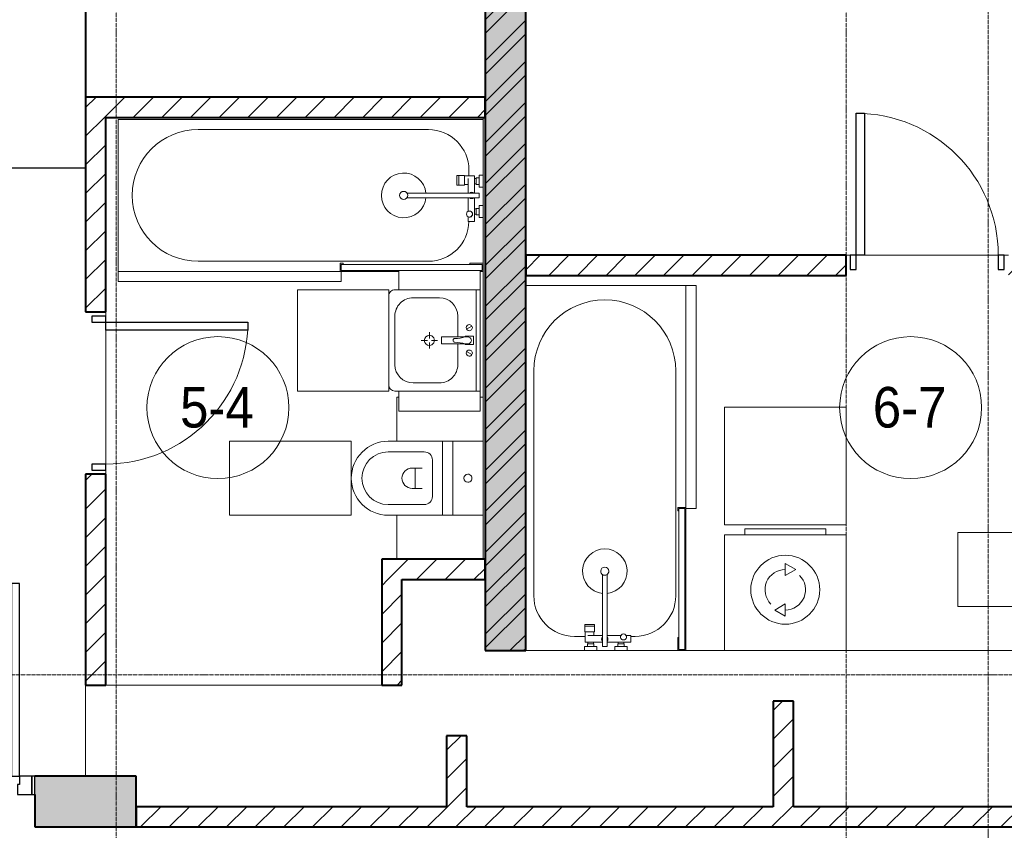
# Model space of a CAD drawing. Header units: millimetres. Extents: x 5617 to 101473, y 7718 to 212653.
# Tile 42 of 66: x 38955 to 43810, y 25533 to 29532. Entities that reach past the tile are written whole.
import ezdxf

# ---------------------------------------------------------------- set-up
doc = ezdxf.new("R2010")
doc.units = ezdxf.units.MM
doc.linetypes.add('ADSK_Линия сетки', pattern=[25, 20, -2.5, 0, -2.5])
doc.linetypes.add('Линия сетки', pattern=[25, 20, -2.5, 0, -2.5])
for name, color, linetype, lineweight in [('Двери', 7, 'Continuous', 18), ('Каркас_Импост', 7, 'Continuous', 30), ('Марки помещений', 7, 'Continuous', 20), ('Мебель', 7, 'Continuous', 18), ('Монтажный зазор', 7, 'Continuous', 30), ('Оси', 7, 'Continuous', 9), ('Панель', 7, 'Continuous', 30), ('Перекрытия', 7, 'Continuous', 18), ('Сантехнические приборы', 7, 'Continuous', 18), ('Стены', 7, 'Continuous', 18), ('Стены разрез', 7, 'Continuous', 40), ('Стены штриховка', 7, 'Continuous', 40), ('Электрооборудование', 7, 'Continuous', 18)]:
    doc.layers.add(name, color=color, linetype=linetype, lineweight=lineweight)
doc.styles.add('Arial_3', font='arial.ttf', dxfattribs={"width": 0.9, "height": 200})
pattern_1 = [(45, (0, 0), (-70.71068, 70.71068), [])]

# ---------------------------------------------------------------- blocks, each defined once
blk = doc.blocks.new('MR_Ванна - Санузел с ванной_1800x750-2515842-МКСС_К4_L19_64_800_')
at = {"layer": 'Сантехнические приборы', "color": 253, "true_color": 0xaaaaaa}
for p, q in [((900, 0), (-900, 0)), ((-900, 0), (-900, -750)), ((900, -275.2), (900, 0)), ((-505, -50), (630, -50)), ((780, -276.9), (770.9, -276.9)), ((770.9, -276.9), (770.9, -323.9)), ((807.5, -276.9), (780, -276.9)), ((780, -276.9), (780, -323.9)), ((780, -323.9), (780, -276.9)), ((807.5, -323.9), (807.5, -276.9)), ((858, -278.8), (807.5, -278.8)), ((807.5, -278.8), (807.5, -321.6)), ((830, -250), (830, -278.8)), ((858, -291.7), (858, -278.8)), ((880, -289), (866, -289)), ((866, -289), (866, -321)), ((900, -275.2), (880, -275.2)), ((880, -275.2), (880, -335)), ((880, -321), (880, -289)), ((900, -335), (900, -275.2)), ((770.9, -323.9), (780, -323.9)), ((780, -323.9), (807.5, -323.9)), ((807.5, -321.6), (826.3, -321.6)), ((826.3, -291.7), (826.3, -363.7)), ((858, -363.7), (858, -291.7)), ((866, -291.7), (858, -291.7)), ((858, -291.7), (858, -318.6)), ((858, -318.6), (866, -318.6)), ((866, -318.6), (866, -291.7)), ((866, -321), (880, -321)), ((880, -335), (900, -335)), ((900, -425), (900, -335)), ((880, -363.7), (524.9, -363.7)), ((524.9, -386.3), (880, -386.3)), ((826.3, -386.3), (826.3, -453.7)), ((858, -504.1), (858, -386.3)), ((880, -386.3), (880, -363.7)), ((880, -425), (880, -484.8)), ((900, -425), (880, -425)), ((900, -484.8), (900, -425)), ((826.3, -480.7), (826.3, -504.1)), ((858, -441.4), (858, -468.3)), ((866, -441.4), (858, -441.4)), ((858, -468.3), (866, -468.3)), ((866, -439), (866, -471)), ((880, -439), (866, -439)), ((866, -468.3), (866, -441.4)), ((866, -471), (880, -471)), ((880, -471), (880, -439)), ((880, -484.8), (900, -484.8)), ((900, -710), (900, -484.8)), ((826.3, -504.1), (858, -504.1)), ((630, -700), (-505, -700)), ((195, -710), (195, -750.1)), ((210, -710), (195, -710)), ((200, -745.1), (200, -715)), ((200, -715), (210, -715)), ((895, -715), (200, -715)), ((200, -715), (200, -745.1)), ((210, -715), (210, -710)), ((900, -710), (835, -710)), ((835, -710), (835, -715)), ((835, -715), (895, -715)), ((895, -715), (895, -745.1)), ((895, -745.1), (895, -715)), ((900, -750), (900, -710)), ((195, -750.1), (210, -750.1)), ((210, -745.1), (200, -745.1)), ((200, -745.1), (895, -745.1)), ((210, -750.1), (210, -745.1)), ((210, -750), (485, -750)), ((895, -745.1), (885, -745.1)), ((885, -745.1), (885, -750)), ((885, -750), (900, -750))]:
    blk.add_line(p, q, dxfattribs=at)
for centre, radius, start, end in [((-505, -375), 325, 90, 270), ((630, -250), 200, 360, 90), ((508.5, -375), 110, 5.916, 354.084), ((508.5, -375), 20, 90, 270), ((508.5, -375), 20, 270, 90), ((508.5, -375), 20, 325.4667, 34.5333), ((843.9, -375), 15.5, 47.0093, 132.9907), ((843.9, -375), 15.5, 227.0093, 312.9907), ((832.8, -467.2), 15, 90, 270), ((832.8, -467.2), 15, 244.0483, 115.9517), ((832.8, -467.2), 15, 270, 90), ((630, -500), 200, 270, 358.8143)]:
    blk.add_arc(centre, radius, start, end, dxfattribs=at)
blk = doc.blocks.new('MR_Зона обслуживания - MR_Зона обслуживания-2638725-МКСС_К4_L19_64_800_')
at = {"layer": 'Мебель', "lineweight": 9}
for p, q in [((545.1, 0), (-550, 0)), ((-550, 0), (-550, -50)), ((550, -50), (550, -0.1)), ((-550, -50), (550, -50))]:
    blk.add_line(p, q, dxfattribs=at)
blk = doc.blocks.new('MR_Унитаз напольный - Санузел с ванной-2638740-МКСС_К4_L19_64_800_')
at = {"layer": 'Сантехнические приборы', "color": 253, "true_color": 0xaaaaaa}
for p, q in [((-182.5, 0), (-182.5, 267.5)), ((-130, 267.5), (-130, 90)), ((130, 90), (130, 267.5)), ((182.5, 267.5), (182.5, 0)), ((-50, 150), (-50, 100)), ((50, 100), (50, 150)), ((-50, 135), (50, 135)), ((-90, 50), (90, 50)), ((182.5, 0), (-182.5, 0)), ((-182.5, -50), (-182.5, 0)), ((-182.5, 0), (182.5, 0)), ((182.5, 0), (182.5, -50)), ((-182.5, -50), (182.5, -50)), ((-182.5, -200), (-182.5, -50)), ((182.5, -50), (-182.5, -50)), ((182.5, -50), (182.5, -200)), ((182.5, -200), (-182.5, -200))]:
    blk.add_line(p, q, dxfattribs=at)
for centre, radius, start, end in [((0, 267.5), 182.5, 0, 180), ((0, 267.5), 130, 360, 180), ((0, 150), 50, 360, 180), ((-90, 90), 40, 180, 270), ((90, 90), 40, 270, 360), ((0, -125), 20, 360, 180), ((0, -125), 20, 180, 360)]:
    blk.add_arc(centre, radius, start, end, dxfattribs=at)
blk = doc.blocks.new('MR_Зона обслуживания - MR_Зона обслуживания-2638741-МКСС_К4_L19_64_800_')
at = {"layer": 'Мебель', "lineweight": 9}
for p, q in [((182.5, 600), (-182.5, 600)), ((-182.5, 600), (-182.5, 0)), ((182.5, 0), (182.5, 600)), ((-182.5, 0), (182.5, 0))]:
    blk.add_line(p, q, dxfattribs=at)
blk = doc.blocks.new('MR_Зона обслуживания - MR_Зона обслуживания-2638742-МКСС_К4_L19_64_800_')
at = {"layer": 'Мебель', "lineweight": 9}
for p, q in [((108.75, 425), (-108.75, 425)), ((108.75, 415), (108.75, 425)), ((-108.75, 0), (108.75, 0)), ((108.75, 0), (108.75, 15))]:
    blk.add_line(p, q, dxfattribs=at)
blk = doc.blocks.new('MR_Зона обслуживания - MR_Зона обслуживания-V8-МКСС_К4_L19_64_800_')
at = {"layer": 'Мебель', "lineweight": 9}
for p, q in [((108.75, 425), (-108.75, 425)), ((-108.75, 0), (108.75, 0))]:
    blk.add_line(p, q, dxfattribs=at)
blk = doc.blocks.new('MR_Тумба-Умывальник с зеркалом - Тумба-умывальник_500-2638752-МКСС_К4_L19_64_800_')
at = {"layer": 'Сантехнические приборы', "color": 253, "true_color": 0xaaaaaa}
for p, q in [((-250, 400), (-250, 420)), ((-120, 420), (120, 420)), ((250, 420), (250, 400)), ((-210, 200), (-210, 330)), ((210, 330), (210, 200)), ((-10, 250), (-40, 250)), ((0, 290), (0, 260)), ((40, 250), (10, 250)), ((0, 210), (0, 240)), ((-17, 73.1), (-17, 187.9)), ((-14, 190.9), (14, 190.9)), ((17, 187.9), (17, 73.1)), ((-17, 110), (-120, 110)), ((120, 110), (17, 110)), ((-69.7, 39.8), (-55.6, 66.3)), ((-20, 73.1), (-17, 73.1)), ((-20, 33.1), (-20, 73.1)), ((-17, 60), (-17, 73.1)), ((17, 73.1), (17, 60)), ((17, 73.1), (20, 73.1)), ((20, 73.1), (20, 33.1)), ((69.7, 39.8), (55.6, 66.3)), ((-250, 20), (250, 20)), ((250, 0), (-250, 0)), ((20, 33.1), (-20, 33.1))]:
    blk.add_line(p, q, dxfattribs=at)
for centre, radius, start, end in [((-220, 420), 30, 90, 180), ((220, 420), 30, 0, 90), ((-120, 330), 90, 90, 180), ((120, 330), 90, 0, 90), ((0, 250), 25, 360, 180), ((0, 250), 25, 180, 360), ((-120, 200), 90, 180, 270), ((120, 200), 90, 270, 0), ((-14, 187.9), 3, 90, 180), ((-14, 187.9), 3, 105, 165), ((14, 187.9), 3, 0, 90), ((14, 187.9), 3, 15, 75), ((-217.6, 129.9), 208.5, 344.1823, 358.4054), ((0, 124.1), 9.19, 0, 180), ((217.6, 129.9), 208.5, 181.5946, 195.8177), ((-62.7, 53.1), 15, 0, 180), ((-62.7, 53.1), 15, 180, 0), ((0, 60), 17, 180, 0), ((62.7, 53.1), 15, 0, 180), ((62.7, 53.1), 15, 180, 0)]:
    blk.add_arc(centre, radius, start, end, dxfattribs=at)
blk = doc.blocks.new('MR_Зона обслуживания - MR_Зона обслуживания-2638754-МКСС_К4_L19_64_800_')
at = {"layer": 'Мебель', "lineweight": 9}
for p, q in [((250, 450), (-250, 450)), ((-250, 450), (-250, 0)), ((250, 0), (250, 450)), ((-250, 0), (250, 0))]:
    blk.add_line(p, q, dxfattribs=at)
blk = doc.blocks.new('MR_Зона обслуживания - MR_Зона обслуживания-2638747-МКСС_К4_L19_64_800_')
at = {"layer": 'Мебель', "lineweight": 9}
for p, q in [((44.9, 400), (-50, 400)), ((-50, 400), (-50, 0)), ((-50, 0), (40, 0))]:
    blk.add_line(p, q, dxfattribs=at)
blk = doc.blocks.new('MR_Зона обслуживания - MR_Зона обслуживания-V9-МКСС_К4_L19_64_800_')
at = {"layer": 'Мебель', "lineweight": 9}
for p, q in [((50, 400), (-50, 400)), ((-50, 400), (-50, 0)), ((50, 0), (50, 400)), ((-50, 0), (50, 0))]:
    blk.add_line(p, q, dxfattribs=at)
blk = doc.blocks.new('A_DOR_Door - Вн_3_Одинарная_800x2100-3052127-МКСС_К4_L19_64_800_')
at = {"layer": 'Двери', "color": 253, "lineweight": 30, "true_color": 0xaaaaaa}
for p, q in [((-350, 50), (-350, 750)), ((-350, 750), (-310, 750)), ((-350, 50), (-350, 750)), ((-310, 750), (-310, 50)), ((-380, 50), (-380, -20)), ((-350, 50), (-380, 50)), ((-310, 50), (-350, 50)), ((-350, -20), (-350, 50)), ((380, 50), (350, 50)), ((350, 50), (350, -20)), ((380, -20), (380, 50)), ((-380, -20), (-350, -20)), ((350, -20), (380, -20))]:
    blk.add_line(p, q, dxfattribs=at)
at = {"layer": 'Двери', "color": 254, "lineweight": 9, "true_color": 0xd4d4d4}
blk.add_arc((-350, 50), 700, 360, 90, dxfattribs=at)
blk = doc.blocks.new('MR_Стиральная машина - Стиральная машина_600-2638733-МКСС_К4_L19_64_800_')
at = {"layer": 'Электрооборудование', "color": 253, "true_color": 0xaaaaaa}
for p, q in [((-200, 600), (200, 600)), ((-200, 570), (-200, 600)), ((200, 600), (200, 570)), ((-300, 570), (300, 570)), ((-300, 0), (-300, 570)), ((300, 570), (300, 0)), ((0, 430), (52, 400)), ((0, 370), (0, 430)), ((52, 400), (0, 370)), ((-52, 200), (0, 230)), ((0, 170), (-52, 200)), ((0, 230), (0, 170)), ((300, 0), (-300, 0))]:
    blk.add_line(p, q, dxfattribs=at)
for radius, start, end in [(170, 0, 180), (100, 90, 225), (100, 270, 45), (170, 180, 0)]:
    blk.add_arc((0, 300), radius, start, end, dxfattribs=at)
blk = doc.blocks.new('MR_Зона обслуживания - MR_Зона обслуживания-2638736-МКСС_К4_L19_64_800_')
at = {"layer": 'Мебель', "lineweight": 9}
for p, q in [((300, 580), (-300, 580)), ((-300, 580), (-300, 0)), ((300, 0), (300, 580)), ((-300, 0), (300, 0))]:
    blk.add_line(p, q, dxfattribs=at)
blk = doc.blocks.new('MR_Зона обслуживания - MR_Зона обслуживания-V11-МКСС_К4_L19_64_800_')
at = {"layer": 'Мебель', "lineweight": 9}
for p, q in [((182.5, 0), (-182.5, 0)), ((-182.5, 0), (-182.5, -600)), ((182.5, -600), (182.5, 0)), ((-182.5, -600), (182.5, -600))]:
    blk.add_line(p, q, dxfattribs=at)
blk = doc.blocks.new('MR_Ванна - Санузел с ванной_1800x800-V30-МКСС_К4_L19_64_800_')
at = {"layer": 'Сантехнические приборы', "color": 253, "true_color": 0xaaaaaa}
for p, q in [((-900, 10), (-900, 800)), ((210, 800.1), (195, 800.1)), ((195, 800.1), (195, 760)), ((200, 765), (200, 795.1)), ((200, 795.1), (210, 795.1)), ((200, 795.1), (200, 765)), ((895, 795.1), (200, 795.1)), ((210, 795.1), (210, 800.1)), ((210, 800), (885, 800)), ((900, 800), (885, 800)), ((885, 800), (885, 795.1)), ((885, 795.1), (895, 795.1)), ((895, 795.1), (895, 765)), ((895, 765), (895, 795.1)), ((900, 760), (900, 800)), ((630, 750), (-480, 750)), ((195, 760), (210, 760)), ((210, 765), (200, 765)), ((200, 765), (895, 765)), ((210, 760), (210, 765)), ((895, 765), (835, 765)), ((835, 765), (835, 760)), ((835, 760), (900, 760)), ((900, 760), (900, 509.8)), ((830, 529.1), (830, 550)), ((826.3, 529.1), (858, 529.1)), ((826.3, 505.7), (826.3, 529.1)), ((858, 529.1), (858, 411.3)), ((858, 493.3), (866, 493.3)), ((858, 466.4), (858, 493.3)), ((866, 496), (880, 496)), ((866, 464), (866, 496)), ((866, 493.3), (866, 466.4)), ((880, 509.8), (900, 509.8)), ((880, 450), (880, 509.8)), ((880, 496), (880, 464)), ((900, 509.8), (900, 450)), ((826.3, 411.3), (826.3, 478.7)), ((866, 466.4), (858, 466.4)), ((880, 464), (866, 464)), ((900, 450), (880, 450)), ((900, 450), (900, 360)), ((524.9, 411.3), (880, 411.3)), ((880, 388.7), (524.9, 388.7)), ((826.3, 316.7), (826.3, 388.7)), ((858, 388.7), (858, 316.7)), ((880, 411.3), (880, 388.7)), ((770.9, 301.9), (770.9, 348.9)), ((770.9, 348.9), (780, 348.9)), ((780, 301.9), (780, 348.9)), ((780, 348.9), (807.5, 348.9)), ((780, 348.9), (780, 301.9)), ((807.5, 348.9), (807.5, 301.9)), ((807.5, 303.8), (807.5, 346.6)), ((807.5, 346.6), (826.3, 346.6)), ((858, 316.7), (858, 343.6)), ((858, 343.6), (866, 343.6)), ((866, 314), (866, 346)), ((866, 346), (880, 346)), ((866, 343.6), (866, 316.7)), ((880, 300.2), (880, 360)), ((880, 360), (900, 360)), ((880, 346), (880, 314)), ((900, 360), (900, 300.2)), ((780, 301.9), (770.9, 301.9)), ((807.5, 301.9), (780, 301.9)), ((858, 303.8), (807.5, 303.8)), ((830, 250), (830, 303.8)), ((858, 316.7), (858, 303.8)), ((866, 316.7), (858, 316.7)), ((880, 314), (866, 314)), ((900, 300.2), (880, 300.2)), ((900, 300.2), (900, 10)), ((-480, 50), (630, 50))]:
    blk.add_line(p, q, dxfattribs=at)
for centre, radius, start, end in [((-480, 400), 350, 90, 270), ((630, 550), 200, 360, 90), ((508.5, 400), 110, 5.916, 354.084), ((832.8, 492.2), 15, 90, 270), ((832.8, 492.2), 15, 244.0483, 115.9517), ((832.8, 492.2), 15, 270, 90), ((508.5, 400), 20, 90, 270), ((508.5, 400), 20, 270, 90), ((508.5, 400), 20, 325.4667, 34.5333), ((843.9, 400), 15.5, 47.0093, 132.9907), ((843.9, 400), 15.5, 227.0093, 312.9907), ((630, 250), 200, 270, 360)]:
    blk.add_arc(centre, radius, start, end, dxfattribs=at)
blk = doc.blocks.new('MR_Зона обслуживания - MR_Зона обслуживания-V3-МКСС_К4_L19_64_800_')
at = {"layer": 'Мебель', "lineweight": 9}
for p, q in [((550, 50), (-550, 50)), ((-550, 50), (-550, 0)), ((550, 0.1), (550, 50)), ((-550, 0), (545.1, 0))]:
    blk.add_line(p, q, dxfattribs=at)
blk = doc.blocks.new('A_DOR_Door - Вн_3_Одинарная_800x2100-3005070-МКСС_К4_L19_64_800_')
at = {"layer": 'Двери', "color": 253, "lineweight": 30, "true_color": 0xaaaaaa}
for p, q in [((-350, 50), (-350, 750)), ((-350, 750), (-310, 750)), ((-350, 50), (-350, 750)), ((-310, 750), (-310, 50)), ((-380, 50), (-380, -20)), ((-350, 50), (-380, 50)), ((-310, 50), (-350, 50)), ((-350, -20), (-350, 50)), ((380, 50), (350, 50)), ((350, 50), (350, -20)), ((380, -20), (380, 50)), ((-380, -20), (-350, -20)), ((350, -20), (380, -20))]:
    blk.add_line(p, q, dxfattribs=at)
at = {"layer": 'Двери', "color": 254, "lineweight": 9, "true_color": 0xd4d4d4}
blk.add_arc((-350, 50), 700, 360, 90, dxfattribs=at)
blk = doc.blocks.new('101_Дверь_Однопольная - _НЧ_Мет_900х2100_Квартира_Л-3834959-МКСС_К4_L19_64_800_')
at = {"layer": 'Каркас_Импост', "color": 253, "true_color": 0xaaaaaa}
for p, q in [((-475, 125), (-535, 125)), ((-535, 125), (-535, 35)), ((-475, 85), (-475, 125)), ((535, 125), (475, 125)), ((475, 125), (475, 85)), ((535, 35), (535, 125)), ((-465, 85), (-475, 85)), ((-465, 35), (-465, 85)), ((475, 85), (465, 85)), ((465, 85), (465, 35)), ((-535, 35), (-465, 35)), ((465, 35), (535, 35))]:
    blk.add_line(p, q, dxfattribs=at)
at = {"layer": 'Монтажный зазор', "color": 253, "true_color": 0xaaaaaa}
for p, q in [((-535, 125), (-550, 125)), ((-550, 125), (-550, 35)), ((-535, 35), (-535, 125)), ((550, 125), (535, 125)), ((535, 125), (535, 35)), ((550, 35), (550, 125)), ((-550, 35), (-535, 35)), ((535, 35), (550, 35))]:
    blk.add_line(p, q, dxfattribs=at)
at = {"layer": 'Панель', "color": 253, "true_color": 0xaaaaaa}
for p, q in [((475, 1075), (435, 1075)), ((435, 1075), (435, 125)), ((475, 125), (475, 1075)), ((435, 125), (475, 125))]:
    blk.add_line(p, q, dxfattribs=at)
blk.add_arc((475, 125), 950, 90, 180, dxfattribs=at)
blk = doc.blocks.new('135_SLK_K4_AR_rvt-1-МКСС_К4_L19_64_800_')
at = {"layer": 'Стены разрез', "lineweight": 9, "true_color": 0xaaaaaa}
h = blk.add_hatch(dxfattribs=at)
h.set_pattern_fill('FP_1', color=253, style=0, pattern_type=2)
h.set_pattern_definition([(50, (0, 0), (218.62117, -19.1268), [22.86, -251.46]), (355, (0, 0), (-42.29187, 229.2684), [18.288, -201.168]), (100.451, (18.22, -1.6), (176.33107, 210.13963), [19.428, -213.708]), (46.184, (0, 60.96), (325.29495, -50.45164), [34.29, -377.19]), (96.636, (27.1, 56.76), (284.883, 296.91266), [29.142, -320.562]), (351.184, (0, 60.96), (284.8858, 296.9107), [27.432, -301.752]), (21, (30.48, 45.72), (181.93753, -122.71832), [22.86, -251.46]), (326, (30.48, 45.72), (74.16223, 221.0262), [18.288, -201.168]), (71.451, (45.64, 35.5), (256.10035, 98.30526), [19.428, -213.708]), (37.5, (0, 0), (3.70639, 101.465895), [3.353, -195.377, 3.353, -200.863, -201.93]), (37.5, (0, 0), (3.70639, 101.465895), [-402.946, 3.353, -198.577]), (7.5, (0, 0), (80.18358, 120.21653), [3.353, -113.081, 3.353, -190.805, -76.962]), (7.5, (0, 0), (80.18358, 120.21653), [-310.591, 3.353, -73.609]), (327.5, (-67.97, 0), (162.708646, -6.87497), [3.353, -72.847, 3.353, -234.391, -315.468]), (327.5, (-67.97, 0), (162.708646, -6.87497), [-313.944, 3.353, -312.115]), (317.5, (-98.45, 0), (177.75468, 30.51183), [3.353, -95.707, 3.353, -154.534, -224.028]), (317.5, (-98.45, 0), (177.75468, 30.51183), [-256.946, 3.353, -220.675])])
h.paths.add_polyline_path([(116970, 26420), (117170, 26420), (117170, 32900), (116970, 32900), (116970, 26543)])
h = blk.add_hatch(dxfattribs=at)
h.set_pattern_fill('FP_2', color=253, style=0, pattern_type=2)
h.set_pattern_definition([(45, (0, 0), (-101.02788, 101.02788), []), (45, (67.35, 0), (-101.02788, 101.02788), [])])
h.paths.add_polyline_path([(116970, 26420), (117170, 26420), (117170, 32900), (116970, 32900), (116970, 26543)])
h = blk.add_hatch(dxfattribs=at)
h.set_pattern_fill('FP_3', color=253, style=0, pattern_type=2)
h.set_pattern_definition(pattern_1)
h.paths.add_polyline_path([(116970, 29050), (116970, 29150), (115000, 29150), (115000, 29050), (115731.6, 29050)])
h = blk.add_hatch(dxfattribs=at)
h.set_pattern_fill('FP_3', color=253, style=0, pattern_type=2)
h.set_pattern_definition(pattern_1)
h.paths.add_polyline_path([(115100, 26250), (115100, 27290), (115000, 27290), (115000, 26250)])
h.paths.add_polyline_path([(115000, 28090), (115100, 28090), (115100, 29050), (115000, 29050), (115000, 28934.9)])
h = blk.add_hatch(dxfattribs=at)
h.set_pattern_fill('FP_3', color=253, style=0, pattern_type=2)
h.set_pattern_definition(pattern_1)
h.paths.add_polyline_path([(120550, 28270), (120550, 28370), (119550, 28370), (119550, 28270), (120296.1, 28270)])
h.paths.add_polyline_path([(118750, 28270), (118750, 28370), (117170, 28370), (117170, 28270), (117879.6, 28270)])
h = blk.add_hatch(dxfattribs=at)
h.set_pattern_fill('FP_3', color=253, style=0, pattern_type=2)
h.set_pattern_definition(pattern_1)
h.paths.add_polyline_path([(116970, 26770), (116970, 26870), (116460, 26870), (116460, 26770), (116805.6, 26770)])
h = blk.add_hatch(dxfattribs=at)
h.set_pattern_fill('FP_3', color=253, style=0, pattern_type=2)
h.set_pattern_definition(pattern_1)
h.paths.add_polyline_path([(116560, 26250), (116560, 26770), (116460, 26770), (116460, 26250)])
h = blk.add_hatch(dxfattribs=at)
h.set_pattern_fill('FP_3', color=253, style=0, pattern_type=2)
h.set_pattern_definition(pattern_1)
h.paths.add_polyline_path([(118490, 25650), (118490, 26170), (118390, 26170), (118390, 25650)])
h = blk.add_hatch(dxfattribs=at)
h.set_pattern_fill('FP_3', color=253, style=0, pattern_type=2)
h.set_pattern_definition(pattern_1)
h.paths.add_polyline_path([(116880, 25650), (116880, 26000), (116780, 26000), (116780, 25650), (116805.6, 25650)])
at = {"layer": 'Стены разрез', "lineweight": 18, "true_color": 0xcbcbcb}
h = blk.add_hatch(color=9, dxfattribs=at)
h.paths.add_polyline_path([(115250, 25550), (115250, 25800), (114749.8, 25800), (114749.8, 25550)])
h.paths.add_polyline_path([(113583.7, 25550), (113649.8, 25550), (113649.8, 25800), (113250, 25800), (113250, 25550)])
at = {"layer": 'Стены разрез', "lineweight": 9, "true_color": 0xaaaaaa}
h = blk.add_hatch(dxfattribs=at)
h.set_pattern_fill('FP_3', color=253, style=0, pattern_type=2)
h.set_pattern_definition(pattern_1)
h.paths.add_polyline_path([(123550, 25550), (123550, 25650), (115250, 25650), (115250, 25550), (120027.6, 25550)])
at = {"layer": 'Перекрытия', "color": 253, "true_color": 0xaaaaaa}
for p, q in [((116960, 28764.8), (116960, 29050)), ((116960, 28615), (116960, 28705)), ((116960, 28330), (116960, 28555.2)), ((118750, 28370), (118770, 28370)), ((118770, 28370), (118750, 28370)), ((118840, 28370), (119500, 28370)), ((119500, 28370), (118840, 28370)), ((119530, 28370), (119550, 28370)), ((119550, 28370), (119530, 28370)), ((116960, 27670), (116960, 28290)), ((115100, 28090), (115100, 28070)), ((115100, 28070), (115100, 28090)), ((115100, 28000), (115100, 27340)), ((115100, 27340), (115100, 28000)), ((115100, 27310), (115100, 27290)), ((115100, 27290), (115100, 27310)), ((117170, 26420), (117460.2, 26420)), ((117520, 26420), (117610, 26420)), ((117669.8, 26420), (117920, 26420)), ((117960, 26420), (118150, 26420)), ((118750, 26420), (120125, 26420)), ((115000, 25800), (115000, 26250)), ((115100, 26250), (116460, 26250))]:
    blk.add_line(p, q, dxfattribs=at)
at = {"layer": 'Стены', "color": 253, "true_color": 0xaaaaaa}
for p, q in [((113950, 28800.4), (115000, 28800.4)), ((115000, 28799.6), (113950, 28799.6))]:
    blk.add_line(p, q, dxfattribs=at)
at = {"layer": 'Стены разрез', "color": 253, "true_color": 0xaaaaaa}
for p, q in [((116970, 32900), (116970, 26420)), ((117170, 26420), (117170, 32900)), ((115000, 31200.4), (115000, 29150)), ((115000.8, 29150), (115000.8, 31200.4)), ((115000, 29150), (115000, 29050)), ((116970, 29150), (115000.8, 29150)), ((116970, 29050), (116970, 29150)), ((115000, 29050), (115000, 28090)), ((115100, 29050), (116970, 29050)), ((115100, 28090), (115100, 29050)), ((118750, 28370), (117170, 28370)), ((117170, 28370), (117170, 28270)), ((118750, 28270), (118750, 28370)), ((117170, 28270), (118750, 28270)), ((115000, 28090), (115100, 28090)), ((115000, 27290), (115000, 26250)), ((115100, 27290), (115000, 27290)), ((115100, 26250), (115100, 27290)), ((116970, 26870), (116460, 26870)), ((116460, 26870), (116460, 26770)), ((116970, 26770), (116970, 26870)), ((116460, 26770), (116460, 26250)), ((116560, 26770), (116970, 26770)), ((116560, 26250), (116560, 26770)), ((116970, 26420), (117170, 26420)), ((115000, 26250), (115100, 26250)), ((116460, 26250), (116560, 26250)), ((118490, 26170), (118390, 26170)), ((118390, 26170), (118390, 25650)), ((118490, 25650), (118490, 26170)), ((116880, 26000), (116780, 26000)), ((116780, 26000), (116780, 25650)), ((116880, 25650), (116880, 26000)), ((115250, 25800), (114749.8, 25800)), ((115250, 25550), (115250, 25800)), ((114749.8, 25710), (114749.8, 25550)), ((116780, 25650), (115250, 25650)), ((115250, 25650), (115250, 25550)), ((118390, 25650), (116880, 25650)), ((120150, 25650), (118490, 25650)), ((114749.8, 25550), (115250, 25550)), ((115250, 25550), (123550, 25550))]:
    blk.add_line(p, q, dxfattribs=at)
at = {"layer": 'Стены штриховка', "color": 253, "true_color": 0xaaaaaa}
blk.add_line((115000, 29150), (115000.8, 29150), dxfattribs=at)
at = {"layer": 'Двери', "color": 253, "lineweight": 18, "true_color": 0xaaaaaa}
for name, p in [('A_DOR_Door - Вн_3_Одинарная_800x2100-3005070-МКСС_К4_L19_64_800_', (119150, 28320)), ('101_Дверь_Однопольная - _НЧ_Мет_900х2100_Квартира_Л-3834959-МКСС_К4_L19_64_800_', (114199.8, 25675))]:
    blk.add_blockref(name, p, dxfattribs=at)
at = {"layer": 'Двери', "color": 253, "lineweight": 18, "true_color": 0xaaaaaa, "rotation": 270}
blk.add_blockref('A_DOR_Door - Вн_3_Одинарная_800x2100-3052127-МКСС_К4_L19_64_800_', (115050, 27690), dxfattribs=at)
at = {"layer": 'Мебель', "color": 253, "lineweight": 18, "true_color": 0xaaaaaa}
for name, p in [('MR_Зона обслуживания - MR_Зона обслуживания-2638725-МКСС_К4_L19_64_800_', (115710, 28290)), ('MR_Зона обслуживания - MR_Зона обслуживания-2638736-МКСС_К4_L19_64_800_', (118450, 27040))]:
    blk.add_blockref(name, p, dxfattribs=at)
for name, p, rotation in [('MR_Зона обслуживания - MR_Зона обслуживания-2638747-МКСС_К4_L19_64_800_', (116945, 28250), 89.99999999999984), ('MR_Зона обслуживания - MR_Зона обслуживания-V3-МКСС_К4_L19_64_800_', (117960, 27670), 270.0000000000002), ('MR_Зона обслуживания - MR_Зона обслуживания-2638754-МКСС_К4_L19_64_800_', (116495, 27950), 89.99999999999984), ('MR_Зона обслуживания - MR_Зона обслуживания-V9-МКСС_К4_L19_64_800_', (116945, 27650), 89.99999999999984), ('MR_Зона обслуживания - MR_Зона обслуживания-2638742-МКСС_К4_L19_64_800_', (116960, 27561.2), 90.00000000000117), ('MR_Зона обслуживания - MR_Зона обслуживания-2638741-МКСС_К4_L19_64_800_', (116310, 27270), 90.00000000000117), ('MR_Зона обслуживания - MR_Зона обслуживания-V8-МКСС_К4_L19_64_800_', (116960, 26978.7), 90.00000000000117), ('MR_Зона обслуживания - MR_Зона обслуживания-V11-МКСС_К4_L19_64_800_', (119900, 26820), 269.9999999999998)]:
    blk.add_blockref(name, p, dxfattribs=dict(at, rotation=rotation))
at = {"layer": 'Сантехнические приборы', "color": 253, "lineweight": 18, "true_color": 0xaaaaaa}
blk.add_blockref('MR_Ванна - Санузел с ванной_1800x750-2515842-МКСС_К4_L19_64_800_', (116060, 29040), dxfattribs=at)
for name, p, rotation in [('MR_Ванна - Санузел с ванной_1800x800-V30-МКСС_К4_L19_64_800_', (117160, 27320), 270.0000000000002), ('MR_Тумба-Умывальник с зеркалом - Тумба-умывальник_500-2638752-МКСС_К4_L19_64_800_', (116945, 27950), 89.99999999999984), ('MR_Унитаз напольный - Санузел с ванной-2638740-МКСС_К4_L19_64_800_', (116760, 27270), 90.00000000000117)]:
    blk.add_blockref(name, p, dxfattribs=dict(at, rotation=rotation))
at = {"layer": 'Электрооборудование', "color": 253, "lineweight": 18, "true_color": 0xaaaaaa}
blk.add_blockref('MR_Стиральная машина - Стиральная машина_600-2638733-МКСС_К4_L19_64_800_', (118450, 26420), dxfattribs=at)
blk = doc.blocks.new('050_Марка_Помещение - Номер-620969-МКСС_К4_L19_64_800_')
at = {"layer": 'Марки помещений'}
blk.add_circle((0, 0), 3.5, dxfattribs=at)

msp = doc.modelspace()

# ---------------------------------------------------------------- linework, layer by layer
at = {"layer": 'Оси', "linetype": 'Линия сетки'}
for p, q in [((39430.3, 12025.7), (39430.3, 33220)), ((43030.3, 12025.7), (43030.3, 33220)), ((43730.3, 13295.7), (43730.3, 33220))]:
    msp.add_line(p, q, dxfattribs=at)
at = {"layer": 'Оси', "linetype": 'ADSK_Линия сетки'}
msp.add_line((61271.8, 26300), (24565.1, 26300), dxfattribs=at)

# ---------------------------------------------------------------- block references
at = {"lineweight": 5}
msp.add_blockref('135_SLK_K4_AR_rvt-1-МКСС_К4_L19_64_800_', (-75719.7, 0), dxfattribs=at)
at = {"layer": 'Марки помещений', "xscale": 99.99999999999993, "yscale": 99.99999999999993, "zscale": 99.99999999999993}
for p in [(39932.6, 27618.3), (43348.4, 27618.3)]:
    msp.add_blockref('050_Марка_Помещение - Номер-620969-МКСС_К4_L19_64_800_', p, dxfattribs=at)

# ---------------------------------------------------------------- texts
at = {"layer": 'Марки помещений', "lineweight": 9, "char_height": 200, "width": 447.342, "attachment_point": 1, "style": 'Arial_3'}
for s, insert in [('6-7', (43161.9, 27720)), ('5-4', (39746.1, 27720))]:
    msp.add_mtext(s, dxfattribs=dict(at, insert=insert))

doc.saveas('drawing.dxf')
